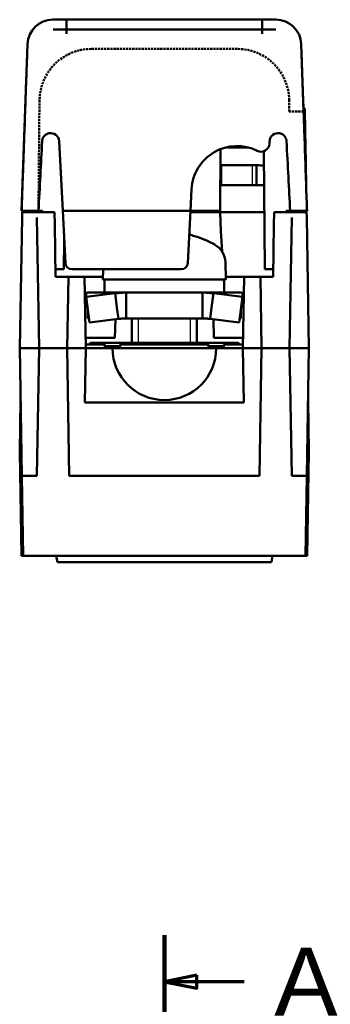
# Model space of a CAD drawing. Header units: millimetres. Extents: x -1 to 153, y 0 to 233.
# Tile 6 of 6: x 121 to 153, y 132 to 233. Entities that reach past the tile are written whole.
import ezdxf

# ---------------------------------------------------------------- set-up
doc = ezdxf.new("R2010")
doc.units = ezdxf.units.MM
doc.header["$LTSCALE"] = 1.333333
for name, pattern in [('CHAIN', [0.3543, 0.2362, -0.0295, 0.0591, -0.0295]), ('DASHED', [0.2068, 0.1655, -0.0413]), ('LONG_DASH_DOTTED', [0.3001, 0.2362, -0.0295, 0.0049, -0.0295])]:
    doc.linetypes.add(name, pattern=pattern)
for name, color, linetype, lineweight in [('Arêtes visibles(ISO)', 7, 'Continuous', 50), ('Filetages(ISO)', 7, 'Continuous', 25), ("Géométrie d'esquisse(ISO)", 7, 'Continuous', 50), ('Lignes des vues en coupe(ISO)', 7, 'LONG_DASH_DOTTED', 70)]:
    doc.layers.add(name, color=color, linetype=linetype, lineweight=lineweight)
doc.styles.get("Standard").update_dxf_attribs({"font": 'ARIAL.TTF'})

# ---------------------------------------------------------------- blocks, each defined once
blk = doc.blocks.new('SectionConversion2D0')
at = {"layer": 'Lignes des vues en coupe(ISO)', "linetype": 'CHAIN', "ltscale": 36.055874}
blk.add_line((142.981, 201.607), (142.981, 168.884), dxfattribs=at)
at = {"layer": 'Lignes des vues en coupe(ISO)', "linetype": 'Continuous', "lineweight": 140}
blk.add_line((142.981, 201.607), (142.981, 194.433), dxfattribs=at)
at = {"layer": 'Lignes des vues en coupe(ISO)', "linetype": 'Continuous'}
for p, q in [((145.481, 198.52), (142.981, 198.02)), ((145.481, 197.52), (145.481, 198.52)), ((145.481, 198.02), (142.981, 198.02)), ((142.981, 198.02), (145.481, 197.52)), ((149.135, 198.02), (145.481, 198.02))]:
    blk.add_line(p, q, dxfattribs=at)
at = {"layer": 'Lignes des vues en coupe(ISO)', "linetype": 'Continuous', "flags": 128}
blk.add_lwpolyline([(145.481, 198.52), (142.981, 198.02), (145.481, 197.52), (145.481, 198.52)], dxfattribs=at)
at = {"layer": 'Lignes des vues en coupe(ISO)'}
blk.add_solid([(145.481, 198.52), (142.981, 198.02), (145.481, 197.52), (145.481, 198.52)], dxfattribs=at)
at = {"layer": 'Lignes des vues en coupe(ISO)', "insert": (151.448, 195.395), "char_height": 5.25, "attachment_point": 7}
blk.add_mtext('A', dxfattribs=at)

msp = doc.modelspace()

# ---------------------------------------------------------------- linework, layer by layer
at = {"layer": 'Arêtes visibles(ISO)'}
for p, q in [((147.16, 233), (124.22, 233)), ((125.62, 233), (125.62, 231.53)), ((145.75, 233), (145.75, 231.53)), ((146.37, 232), (145.75, 232)), ((149.99, 223.86), (150.12, 223.86)), ((150.17, 221.44), (150.12, 223.86)), ((150.17, 221.44), (150.19, 220.2)), ((124.86, 220.51), (125.24, 213.33)), ((143.25, 219.99), (143.06, 219.99)), ((146.5, 220.23), (146.51, 220.51)), ((150.26, 216), (150.19, 220.2)), ((141.41, 213.33), (141.46, 219.68)), ((145.9, 219.45), (146.01, 207.33)), ((145.15, 218.02), (145.15, 215.98)), ((141.43, 215.98), (143.15, 215.98)), ((143.15, 215.98), (145.93, 215.98)), ((138.38, 213.33), (138.49, 215.57)), ((121.06, 212.64), (121.06, 213.2)), ((124.4, 213.2), (121.06, 213.2)), ((122.75, 213.33), (123.18, 213.33)), ((123.18, 213.33), (123.18, 213.2)), ((124.4, 213.2), (124.42, 211.89)), ((125.24, 213.33), (125.52, 207.96)), ((138.38, 213.33), (125.24, 213.33)), ((138.09, 207.96), (138.38, 213.33)), ((138.37, 213.2), (138.82, 213.2)), ((141.41, 213.33), (138.38, 213.33)), ((141.41, 213.2), (138.82, 213.2)), ((141.41, 213.2), (141.51, 211.23)), ((141.41, 213.2), (145.95, 213.2)), ((146.95, 211.89), (146.98, 213.2)), ((150.31, 213.2), (146.98, 213.2)), ((148.2, 213.33), (148.62, 213.33)), ((148.2, 213.2), (148.2, 213.33)), ((148.49, 213.33), (148.49, 213.2)), ((148.69, 213.2), (148.69, 213.33)), ((150.31, 213.2), (150.31, 213.33)), ((150.31, 213.2), (150.32, 212.64)), ((121.06, 212.64), (120.82, 199.2)), ((122.59, 212.64), (122.82, 199.2)), ((124.51, 206.53), (124.42, 211.89)), ((146.95, 211.89), (146.86, 206.53)), ((148.79, 212.64), (148.55, 199.2)), ((150.32, 212.64), (150.55, 199.2)), ((141.62, 209.14), (141.51, 211.23)), ((125.39, 210.33), (125.37, 207.33)), ((141.96, 208.07), (142.02, 206.26)), ((125.37, 207.33), (124.5, 207.33)), ((126.18, 207.33), (137.43, 207.33)), ((129.39, 207.33), (129.35, 206.26)), ((146.01, 207.33), (146.87, 207.33)), ((125.82, 206.53), (124.51, 206.53)), ((125.82, 206.53), (125.69, 199.2)), ((127.49, 206.53), (125.82, 206.53)), ((129.36, 206.53), (127.49, 206.53)), ((127.62, 199.2), (127.49, 206.53)), ((129.35, 206.26), (142.02, 206.26)), ((129.55, 206.26), (129.55, 204.93)), ((141.82, 205.8), (141.82, 204.93)), ((143.89, 206.53), (142.01, 206.53)), ((143.89, 206.53), (143.76, 199.2)), ((145.56, 206.53), (143.89, 206.53)), ((146.86, 206.53), (145.56, 206.53)), ((145.69, 199.2), (145.56, 206.53)), ((127.66, 204.48), (127.64, 204.85)), ((130.64, 204.85), (127.66, 204.48)), ((127.82, 204.93), (131.77, 204.93)), ((130.82, 203.38), (130.64, 204.85)), ((139.61, 204.93), (131.77, 204.93)), ((131.77, 204.93), (131.77, 203.44)), ((139.61, 204.93), (143.55, 204.93)), ((139.61, 203.44), (139.61, 204.93)), ((140.73, 204.85), (140.55, 203.38)), ((143.71, 204.48), (140.73, 204.85)), ((143.73, 204.85), (143.71, 204.48)), ((127.99, 201.85), (127.66, 204.48)), ((143.38, 201.85), (143.71, 204.48)), ((127.82, 202.26), (127.82, 203.21)), ((130.97, 202.22), (130.82, 203.38)), ((131.77, 203.44), (131.77, 202.26)), ((139.61, 202.26), (139.61, 203.44)), ((140.55, 203.38), (140.41, 202.22)), ((143.55, 203.21), (143.55, 202.26)), ((130.97, 202.22), (127.99, 201.85)), ((130.61, 200.26), (130.65, 202.18)), ((139.61, 202.26), (131.77, 202.26)), ((132.35, 202.26), (132.35, 199.77)), ((139.02, 202.26), (139.02, 199.77)), ((143.38, 201.85), (140.41, 202.22)), ((140.73, 202.18), (140.76, 200.26)), ((130.61, 200.26), (127.6, 200.26)), ((127.61, 199.6), (127.98, 199.6)), ((128.1, 199.77), (127.92, 199.6)), ((143.27, 199.77), (128.1, 199.77)), ((131.16, 199.6), (140.22, 199.6)), ((143.78, 200.26), (140.76, 200.26)), ((143.27, 199.77), (143.45, 199.6)), ((143.39, 199.6), (143.77, 199.6)), ((122.82, 199.2), (120.82, 199.2)), ((121.05, 186.09), (120.82, 199.2)), ((122.59, 186.09), (122.82, 199.2)), ((122.82, 199.2), (125.69, 199.2)), ((125.92, 186.09), (125.69, 199.2)), ((125.69, 199.2), (127.62, 199.2)), ((125.69, 199.2), (125.69, 199.2)), ((127.62, 199.2), (125.69, 199.2)), ((127.52, 193.63), (127.62, 199.2)), ((127.62, 199.2), (130.35, 199.2)), ((127.62, 199.2), (127.62, 199.2)), ((129.57, 199.42), (131.16, 199.42)), ((141.02, 199.2), (130.35, 199.2)), ((140.22, 199.42), (141.81, 199.42)), ((141.02, 199.2), (143.76, 199.2)), ((143.76, 199.2), (145.69, 199.2)), ((143.76, 199.2), (143.76, 199.2)), ((143.76, 199.2), (145.69, 199.2)), ((143.76, 199.2), (143.86, 193.63)), ((145.69, 199.2), (145.46, 186.09)), ((145.69, 199.2), (148.55, 199.2)), ((145.69, 199.2), (145.69, 199.2)), ((148.55, 199.2), (150.55, 199.2)), ((148.78, 186.09), (148.55, 199.2)), ((150.33, 186.09), (150.55, 199.2)), ((120.82, 188.53), (120.91, 193.86)), ((127.52, 193.63), (143.86, 193.63)), ((150.55, 188.53), (150.46, 193.86)), ((120.82, 188.53), (121.01, 188.53)), ((121.01, 177.86), (120.82, 188.53)), ((150.37, 188.53), (150.55, 188.53)), ((150.55, 188.53), (150.37, 177.86)), ((121.05, 186.09), (121.19, 177.86)), ((122.59, 186.09), (121.05, 186.09)), ((145.46, 186.09), (125.92, 186.09)), ((150.33, 186.09), (148.78, 186.09)), ((150.33, 186.09), (150.18, 177.86)), ((121.19, 177.86), (121.01, 177.86)), ((121.19, 177.86), (150.18, 177.86)), ((124.57, 177.86), (124.69, 177.18)), ((146.69, 177.18), (146.81, 177.86)), ((150.37, 177.86), (150.18, 177.86)), ((124.69, 177.18), (146.69, 177.18))]:
    msp.add_line(p, q, dxfattribs=at)
for centre, radius, start, end in [((124, 220.46), 0.867, 3, 101.5516), ((147.38, 220.46), 0.867, 78.4484, 177), ((143.15, 215.33), 4.67, 63.379, 177), ((145.63, 220.28), 0.867, 243.379, 357), ((135.69, 200.53), 10.67, 60.9903, 73.0556), ((139.83, 207.99), 2.13, 2, 60.9903), ((126.18, 208), 0.667, 183, 270), ((137.43, 208), 0.667, 270, 357), ((135.69, 199.2), 5.33, 180, 0)]:
    msp.add_arc(centre, radius, start, end, dxfattribs=at)
for centre, major_axis, ratio, start_param, end_param in [((135.64, 200.59), (8.45, 6.48), 0.993949, 0.617956, 0.671573), ((135.69, 205.8), (0, 10.62), 0.57735, 4.712389, 4.755881)]:
    msp.add_ellipse(centre, major_axis=major_axis, ratio=ratio, start_param=start_param, end_param=end_param, dxfattribs=at)
for points, knots in [([(125.62, 232), (125.55, 232), (125.48, 232), (125.01, 232), (124.66, 232), (124.32, 232), (124.25, 232), (124.25, 232)], [2.5297, 2.5297, 2.5297, 2.5297, 2.684007, 2.684007, 3.616957, 3.616957, 4.20005, 4.20005, 4.20005, 4.20005]), ([(143.35, 232), (142.32, 232), (141.3, 232), (139.34, 232), (138.4, 232), (136.86, 232), (136.28, 232), (135.1, 232), (134.51, 232), (132.98, 232), (132.04, 232), (130.07, 232), (129.05, 232), (128.03, 232)], [-0.574413, -0.574413, -0.574413, -0.574413, -0.344442, -0.344442, -0.132509, -0.132509, -0.00005, -0.00005, 0.132409, 0.132409, 0.344342, 0.344342, 0.574313, 0.574313, 0.574313, 0.574313]), ([(147.13, 232), (147.13, 232), (146.82, 232), (146.38, 232), (146.37, 232), (146.37, 232)], [-0.00005, -0.00005, -0.00005, -0.00005, 1.166137, 1.166137, 1.180695, 1.180695, 1.180695, 1.180695]), ([(121.58, 229.42), (121.58, 229.42), (121.58, 229.35), (121.57, 229.01), (121.56, 228.66), (121.52, 227.69), (121.5, 227.01), (121.46, 226.02), (121.45, 225.67), (121.45, 225.58)], [-4.20005, -4.20005, -4.20005, -4.20005, -3.616957, -3.616957, -2.684007, -2.684007, -1.366473, -1.366473, -0.231999, -0.231999, -0.231999, -0.231999]), ([(149.93, 225.58), (149.92, 225.69), (149.91, 226.14), (149.86, 227.34), (149.84, 228.12), (149.8, 229.12), (149.79, 229.42), (149.79, 229.42)], [-3.968026, -3.968026, -3.968026, -3.968026, -2.658599, -2.658599, -1.166137, -1.166137, 0.00005, 0.00005, 0.00005, 0.00005]), ([(121.45, 225.58), (121.45, 225.55), (121.45, 225.51), (121.44, 225.41), (121.44, 225.35), (121.43, 225.01), (121.42, 224.73), (121.41, 224.45), (121.4, 224.11), (121.39, 223.77), (121.37, 223.43), (121.36, 223.09), (121.35, 222.75), (121.34, 222.41), (121.33, 222.07), (121.31, 221.73), (121.3, 221.4), (121.29, 221.06), (121.28, 220.72), (121.27, 220.38), (121.26, 220.05), (121.24, 219.71), (121.23, 219.38), (121.23, 219.37), (121.22, 219.02), (121.21, 218.68), (121.2, 218.35), (121.18, 218.01), (121.17, 217.67), (121.16, 217.33), (121.15, 216.99), (121.14, 216.65), (121.12, 216.31), (121.11, 215.98), (121.1, 215.64), (121.09, 215.3), (121.08, 214.96), (121.07, 214.62), (121.05, 214.28), (121.04, 213.97), (121.03, 213.65), (121.02, 213.33)], [-0.9335312, -0.9335312, -0.9335312, -0.9335312, -0.9249484, -0.9249484, -0.9112458, -0.9112458, -0.8483784, -0.8483784, -0.8483784, -0.7717752, -0.7717752, -0.7717752, -0.6950879, -0.6950879, -0.6950879, -0.6182922, -0.6182922, -0.6182922, -0.5413743, -0.5413743, -0.5413743, -0.4659062, -0.4659062, -0.4643295, -0.4643295, -0.3871612, -0.3871612, -0.3871612, -0.3098796, -0.3098796, -0.3098796, -0.2325007, -0.2325007, -0.2325007, -0.155045, -0.155045, -0.155045, -0.077536, -0.077536, -0.077536, -0.0046093, -0.0046093, -0.0046093, -0.0046093]), ([(150.35, 213.33), (150.34, 213.65), (150.33, 213.97), (150.32, 214.28), (150.31, 214.62), (150.3, 214.96), (150.28, 215.3), (150.27, 215.64), (150.26, 215.98), (150.25, 216.31), (150.24, 216.65), (150.23, 216.99), (150.21, 217.33), (150.2, 217.67), (150.19, 218.01), (150.18, 218.35), (150.17, 218.68), (150.15, 219.02), (150.14, 219.37), (150.14, 219.38), (150.13, 219.71), (150.12, 220.05), (150.11, 220.38), (150.1, 220.72), (150.08, 221.06), (150.07, 221.4), (150.06, 221.73), (150.05, 222.07), (150.04, 222.41), (150.02, 222.75), (150.01, 223.09), (150, 223.43), (149.99, 223.77), (149.98, 224.11), (149.97, 224.45), (149.96, 224.73), (149.95, 225.01), (149.93, 225.35), (149.93, 225.41), (149.93, 225.51), (149.93, 225.55), (149.93, 225.58)], [0.0046093, 0.0046093, 0.0046093, 0.0046093, 0.077536, 0.077536, 0.077536, 0.155045, 0.155045, 0.155045, 0.2325007, 0.2325007, 0.2325007, 0.3098796, 0.3098796, 0.3098796, 0.3871612, 0.3871612, 0.3871612, 0.4643295, 0.4643295, 0.4659029, 0.4659029, 0.5413743, 0.5413743, 0.5413743, 0.6182922, 0.6182922, 0.6182922, 0.6950879, 0.6950879, 0.6950879, 0.7717752, 0.7717752, 0.7717752, 0.8483784, 0.8483784, 0.8483784, 0.9112438, 0.9112438, 0.9249484, 0.9249484, 0.9335233, 0.9335233, 0.9335233, 0.9335233]), ([(123.13, 220.51), (123.13, 220.53), (123.13, 220.55), (123.14, 220.61), (123.15, 220.63), (123.16, 220.71), (123.18, 220.76), (123.24, 220.9), (123.3, 220.98), (123.43, 221.13), (123.51, 221.19), (123.67, 221.27), (123.74, 221.29), (123.82, 221.31)], [0, 0, 0, 0, 0.0053353, 0.0053353, 0.01176717, 0.01176717, 0.02314807, 0.02314807, 0.04602452, 0.04602452, 0.06774775, 0.06774775, 0.08589992, 0.08589992, 0.08589992, 0.08589992]), ([(147.55, 221.31), (147.66, 221.29), (147.77, 221.25), (147.94, 221.13), (148.02, 221.06), (148.13, 220.9), (148.17, 220.82), (148.21, 220.7), (148.22, 220.67), (148.23, 220.61), (148.24, 220.59), (148.24, 220.55), (148.24, 220.53), (148.24, 220.51)], [0, 0, 0, 0, 0.02514228, 0.02514228, 0.04808857, 0.04808857, 0.06826851, 0.06826851, 0.07673006, 0.07673006, 0.08162829, 0.08162829, 0.08594376, 0.08594376, 0.08594376, 0.08594376]), ([(122.75, 213.33), (122.82, 214.54), (122.88, 215.76), (123.01, 218.13), (123.07, 219.31), (123.13, 220.51)], [0.0044833, 0.0044833, 0.0044833, 0.0044833, 0.2782055, 0.2782055, 0.5407122, 0.5407122, 0.5407122, 0.5407122]), ([(148.24, 220.51), (148.31, 219.25), (148.37, 218.02), (148.5, 215.65), (148.56, 214.49), (148.62, 213.33)], [0.0502141, 0.0502141, 0.0502141, 0.0502141, 0.335427, 0.335427, 0.6067903, 0.6067903, 0.6067903, 0.6067903]), ([(121.02, 213.33), (121.02, 213.33), (121.07, 213.33), (121.24, 213.33), (121.37, 213.33), (121.69, 213.33), (121.88, 213.33), (122.29, 213.33), (122.52, 213.33), (122.75, 213.33)], [0, 0, 0, 0, 0.0521535, 0.0521535, 0.1036007, 0.1036007, 0.1534619, 0.1534619, 0.2054471, 0.2054471, 0.2054471, 0.2054471]), ([(148.62, 213.33), (148.85, 213.33), (149.08, 213.33), (149.5, 213.33), (149.69, 213.33), (150.01, 213.33), (150.13, 213.33), (150.31, 213.33), (150.35, 213.33), (150.35, 213.33)], [0.0004388, 0.0004388, 0.0004388, 0.0004388, 0.0521535, 0.0521535, 0.1036007, 0.1036007, 0.1534619, 0.1534619, 0.2058859, 0.2058859, 0.2058859, 0.2058859]), ([(127.82, 204.93), (127.79, 204.93), (127.76, 204.92), (127.7, 204.89), (127.67, 204.87), (127.64, 204.85)], [0, 0, 0, 0, 0.0430199, 0.0430199, 0.08603981, 0.08603981, 0.08603981, 0.08603981]), ([(130.64, 204.85), (130.83, 204.87), (131.01, 204.89), (131.39, 204.92), (131.58, 204.93), (131.77, 204.93)], [0, 0, 0, 0, 0.0430199, 0.0430199, 0.08603981, 0.08603981, 0.08603981, 0.08603981]), ([(139.61, 204.93), (139.79, 204.93), (139.98, 204.92), (140.36, 204.89), (140.55, 204.87), (140.73, 204.85)], [0, 0, 0, 0, 0.0430199, 0.0430199, 0.08603981, 0.08603981, 0.08603981, 0.08603981]), ([(143.73, 204.85), (143.71, 204.87), (143.68, 204.89), (143.62, 204.92), (143.58, 204.93), (143.55, 204.93)], [0, 0, 0, 0, 0.0430199, 0.0430199, 0.08603981, 0.08603981, 0.08603981, 0.08603981]), ([(127.94, 202.23), (127.93, 202.24), (127.91, 202.25), (127.87, 202.26), (127.84, 202.26), (127.82, 202.26)], [0.0101339, 0.0101339, 0.0101339, 0.0101339, 0.03060343, 0.03060343, 0.06120685, 0.06120685, 0.06120685, 0.06120685]), ([(131.77, 202.26), (131.63, 202.26), (131.5, 202.26), (131.23, 202.25), (131.1, 202.23), (130.97, 202.22)], [0, 0, 0, 0, 0.03060343, 0.03060343, 0.06120685, 0.06120685, 0.06120685, 0.06120685]), ([(140.41, 202.22), (140.27, 202.23), (140.14, 202.25), (139.87, 202.26), (139.74, 202.26), (139.61, 202.26)], [0, 0, 0, 0, 0.03060343, 0.03060343, 0.06120685, 0.06120685, 0.06120685, 0.06120685]), ([(143.55, 202.26), (143.53, 202.26), (143.51, 202.26), (143.46, 202.25), (143.45, 202.24), (143.43, 202.23)], [0, 0, 0, 0, 0.03060343, 0.03060343, 0.05107295, 0.05107295, 0.05107295, 0.05107295]), ([(127.98, 199.6), (128.05, 199.6), (128.19, 199.6), (128.36, 199.6), (128.53, 199.6), (128.66, 199.6), (128.81, 199.6), (128.93, 199.6), (129.06, 199.6), (129.16, 199.6), (129.27, 199.6), (129.35, 199.6), (129.43, 199.6), (129.49, 199.6), (129.54, 199.6), (129.56, 199.6), (129.57, 199.6), (129.57, 199.6)], [-7.068431, -7.068431, -7.068431, -7.068431, -6.937557, -6.806683, -6.741245, -6.610371, -6.544934, -6.41406, -6.348622, -6.217748, -6.152311, -6.021437, -5.956, -5.825125, -5.759688, -5.628814, -5.618852, -5.618852, -5.618852, -5.618852]), ([(129.57, 199.2), (129.57, 199.23), (129.57, 199.27), (129.57, 199.41), (129.57, 199.5), (129.57, 199.6)], [-0.03, -0.03, -0.03, -0.03, -0.0213, -0.0213, 0, 0, 0, 0]), ([(131.16, 199.6), (131.16, 199.5), (131.16, 199.41), (131.16, 199.27), (131.16, 199.23), (131.16, 199.2)], [0, 0, 0, 0, 0.0213, 0.0213, 0.03, 0.03, 0.03, 0.03]), ([(140.22, 199.2), (140.22, 199.23), (140.22, 199.27), (140.22, 199.41), (140.22, 199.5), (140.22, 199.6)], [0.09, 0.09, 0.09, 0.09, 0.0987, 0.0987, 0.12, 0.12, 0.12, 0.12]), ([(141.81, 199.6), (141.81, 199.6), (141.82, 199.6), (141.84, 199.6), (141.89, 199.6), (141.94, 199.6), (142.02, 199.6), (142.1, 199.6), (142.21, 199.6), (142.31, 199.6), (142.45, 199.6), (142.56, 199.6), (142.72, 199.6), (142.85, 199.6), (143.01, 199.6), (143.18, 199.6), (143.32, 199.6), (143.39, 199.6)], [-6.947518, -6.947518, -6.947518, -6.947518, -6.937557, -6.806683, -6.741245, -6.610371, -6.544934, -6.41406, -6.348622, -6.217748, -6.152311, -6.021437, -5.956, -5.825125, -5.759688, -5.628814, -5.497939, -5.497939, -5.497939, -5.497939]), ([(141.81, 199.6), (141.81, 199.5), (141.81, 199.41), (141.81, 199.27), (141.81, 199.23), (141.81, 199.2)], [-0.12, -0.12, -0.12, -0.12, -0.0987, -0.0987, -0.09, -0.09, -0.09, -0.09])]:
    msp.add_open_spline(points, degree=3, knots=knots, dxfattribs=at)
for points, weights in [([(141.96, 219.84), (143.15, 219.86), (144.35, 219.84)], [1.18750789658, 1.22670566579, 1.18750789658]), ([(145.91, 218), (143.58, 218.07), (141.45, 218.03)], [1.11454697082, 1.26713505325, 1.16817634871])]:
    msp.add_rational_spline(points, weights, degree=2, dxfattribs=at)
msp.add_open_spline([(138.37, 213.18), (138.52, 213.19), (138.67, 213.2), (138.82, 213.2)], degree=3, dxfattribs=at)
at = {"layer": 'Filetages(ISO)'}
for p, q in [((141.56, 218.03), (141.56, 215.98)), ((144.75, 215.98), (144.75, 218.03)), ((132.99, 202.26), (132.99, 199.77)), ((138.38, 199.77), (138.38, 202.26))]:
    msp.add_line(p, q, dxfattribs=at)
at = {"layer": "Géométrie d'esquisse(ISO)"}
for p, q in [((124.25, 232), (147.13, 232)), ((121.02, 213.33), (121.62, 230.49)), ((149.75, 230.49), (150, 223.55)), ((122.75, 213.33), (121.02, 213.33))]:
    msp.add_line(p, q, dxfattribs=at)
at = {"layer": "Géométrie d'esquisse(ISO)", "linetype": 'DASHED'}
for p, q in [((143.19, 230), (128.19, 230)), ((122.85, 224.71), (122.75, 213.33)), ((148.53, 223.55), (148.52, 224.71)), ((150, 223.55), (148.53, 223.55))]:
    msp.add_line(p, q, dxfattribs=at)
at = {"layer": "Géométrie d'esquisse(ISO)"}
for centre, start, end in [((124.22, 230.4), 90, 178), ((147.16, 230.4), 2, 90)]:
    msp.add_arc(centre, 2.6, start, end, dxfattribs=at)
at = {"layer": "Géométrie d'esquisse(ISO)", "linetype": 'DASHED'}
for centre, start, end in [((128.19, 224.66), 90, 179.5), ((143.19, 224.66), 0.5, 90)]:
    msp.add_arc(centre, 5.33, start, end, dxfattribs=at)

# ---------------------------------------------------------------- block references
at = {"layer": 'Lignes des vues en coupe(ISO)', "xscale": 1.333333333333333, "yscale": 1.333333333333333, "zscale": 1.333333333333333}
msp.add_blockref('SectionConversion2D0', (-54.95, -129.99), dxfattribs=at)

doc.saveas('drawing.dxf')
